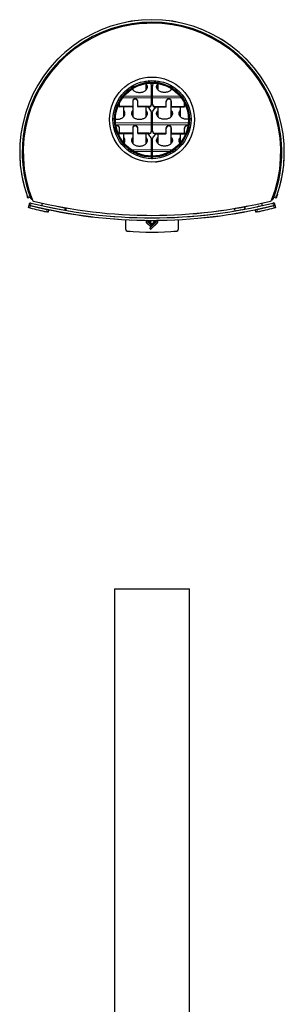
# Model space of a CAD drawing. Header units: millimetres. Extents: x 79 to 311, y 67 to 264.
# Tile 3 of 5: x 155 to 182, y 165 to 264. Entities that reach past the tile are written whole.
import ezdxf

# ---------------------------------------------------------------- set-up
doc = ezdxf.new("R2010")
doc.units = ezdxf.units.MM
doc.linetypes.add('PHANTOM', pattern=[12.7, 6.35, -1.27, 1.27, -1.27, 1.27, -1.27])

msp = doc.modelspace()

# ---------------------------------------------------------------- linework, layer by layer
at = {"color": 7, "linetype": 'Continuous', "lineweight": 25}
for p, q in [((166.501, 257.043), (166.501, 256.87)), ((166.501, 256.753), (166.501, 256.63)), ((167.846, 257.355), (167.846, 257.507)), ((167.846, 256.63), (167.846, 257.254)), ((168.373, 256.001), (168.373, 256.995)), ((168.473, 256.001), (168.473, 256.995)), ((169.001, 257.507), (169.001, 257.355)), ((169.001, 257.254), (169.001, 256.63)), ((170.346, 256.87), (170.346, 257.043)), ((170.346, 256.63), (170.346, 256.753)), ((168.373, 255.814), (168.373, 256.001)), ((168.373, 255.204), (168.373, 255.814)), ((168.473, 255.814), (168.473, 256.001)), ((168.473, 255.204), (168.473, 255.814)), ((165.173, 255.01), (165.173, 255.311)), ((165.173, 254.965), (165.173, 255.01)), ((166.448, 254.961), (165.223, 254.961)), ((166.448, 254.916), (165.223, 254.916)), ((165.596, 253.951), (165.596, 254.916)), ((166.498, 255.497), (166.498, 255.01)), ((166.501, 255.243), (166.498, 255.243)), ((166.498, 255.01), (166.498, 254.965)), ((166.501, 255.486), (166.501, 253.951)), ((166.998, 255.01), (166.998, 255.497)), ((166.998, 254.965), (166.998, 255.01)), ((168.123, 254.961), (167.048, 254.961)), ((168.123, 254.916), (167.048, 254.916)), ((167.846, 253.951), (167.846, 254.916)), ((168.373, 255.204), (168.373, 255.159)), ((168.473, 255.204), (168.473, 255.159)), ((168.723, 254.961), (169.798, 254.961)), ((168.723, 254.916), (169.798, 254.916)), ((169.001, 254.916), (169.001, 253.951)), ((169.848, 255.01), (169.848, 255.497)), ((169.848, 254.965), (169.848, 255.01)), ((170.346, 253.951), (170.346, 255.486)), ((170.346, 255.243), (170.348, 255.243)), ((170.348, 255.497), (170.348, 255.01)), ((170.348, 255.01), (170.348, 254.965)), ((170.398, 254.961), (171.623, 254.961)), ((170.398, 254.916), (171.623, 254.916)), ((171.251, 254.916), (171.251, 253.951)), ((171.673, 255.01), (171.673, 255.311)), ((171.673, 254.965), (171.673, 255.01)), ((168.373, 253.322), (168.373, 254.316)), ((168.473, 253.322), (168.473, 254.316)), ((164.673, 252.817), (164.673, 252.579)), ((165.173, 252.33), (165.173, 252.817)), ((166.498, 252.817), (166.498, 252.33)), ((166.501, 252.807), (166.501, 251.271)), ((166.998, 252.33), (166.998, 252.817)), ((168.373, 253.135), (168.373, 253.322)), ((168.373, 252.525), (168.373, 253.135)), ((168.473, 253.135), (168.473, 253.322)), ((168.473, 252.525), (168.473, 253.135)), ((169.848, 252.33), (169.848, 252.817)), ((170.346, 251.271), (170.346, 252.807)), ((170.348, 252.817), (170.348, 252.33)), ((171.673, 252.33), (171.673, 252.817)), ((172.173, 252.817), (172.173, 252.579)), ((165.173, 252.285), (165.173, 252.33)), ((166.448, 252.281), (165.223, 252.281)), ((166.448, 252.236), (165.223, 252.236)), ((165.596, 251.342), (165.596, 252.236)), ((166.501, 252.563), (166.498, 252.563)), ((166.498, 252.33), (166.498, 252.285)), ((166.998, 252.285), (166.998, 252.33)), ((168.123, 252.281), (167.048, 252.281)), ((168.123, 252.236), (167.048, 252.236)), ((167.846, 251.271), (167.846, 252.236)), ((168.373, 252.525), (168.373, 252.48)), ((168.373, 250.642), (168.373, 251.636)), ((168.473, 252.525), (168.473, 252.48)), ((168.473, 250.642), (168.473, 251.636)), ((168.723, 252.281), (169.798, 252.281)), ((168.723, 252.236), (169.798, 252.236)), ((169.001, 252.236), (169.001, 251.271)), ((169.848, 252.285), (169.848, 252.33)), ((170.346, 252.563), (170.348, 252.563)), ((170.348, 252.33), (170.348, 252.285)), ((170.398, 252.281), (171.623, 252.281)), ((170.398, 252.236), (171.623, 252.236)), ((171.251, 252.236), (171.251, 251.342)), ((171.673, 252.285), (171.673, 252.33)), ((166.998, 250.138), (166.994, 250.183)), ((166.998, 250.02), (166.998, 250.138)), ((168.369, 249.782), (168.409, 249.78)), ((168.373, 250.455), (168.373, 250.642)), ((168.373, 250.001), (168.373, 250.455)), ((168.473, 250.314), (168.373, 250.314)), ((168.373, 249.845), (168.373, 249.901)), ((168.373, 249.845), (168.373, 249.8)), ((168.438, 249.78), (168.477, 249.782)), ((168.473, 250.455), (168.473, 250.642)), ((168.473, 250.001), (168.473, 250.455)), ((168.473, 249.845), (168.473, 249.901)), ((168.473, 249.845), (168.473, 249.8)), ((169.848, 250.138), (169.853, 250.183)), ((169.848, 250.02), (169.848, 250.138)), ((156.245, 245.91), (156.023, 245.818)), ((156.263, 245.875), (156.248, 245.916)), ((180.583, 245.875), (180.536, 245.749)), ((180.6, 245.919), (180.583, 245.875)), ((180.823, 245.818), (180.601, 245.91)), ((180.649, 246.055), (180.662, 246.092)), ((180.898, 246.009), (180.881, 245.963)), ((156.08, 244.87), (156.138, 245.103)), ((156.141, 245.113), (156.199, 245.345)), ((157.423, 245.316), (157.423, 245.06)), ((159.707, 244.857), (159.707, 244.603)), ((159.76, 244.847), (159.76, 244.603)), ((159.806, 244.839), (159.806, 244.585)), ((176.703, 244.68), (176.705, 244.782)), ((177.65, 244.95), (177.687, 244.855)), ((177.687, 244.855), (177.682, 244.854)), ((177.687, 244.855), (177.713, 244.707)), ((179.114, 244.993), (178.964, 244.959)), ((179.423, 245.06), (179.423, 245.316)), ((180.432, 245.658), (180.389, 245.647)), ((180.641, 245.349), (180.608, 245.341)), ((180.647, 245.345), (180.706, 245.113)), ((180.708, 245.103), (180.766, 244.87)), ((158.088, 244.655), (158.039, 244.42)), ((159.707, 244.603), (159.76, 244.603)), ((176.729, 244.532), (176.703, 244.68)), ((176.708, 244.68), (176.703, 244.68)), ((178.808, 244.42), (178.759, 244.655)), ((165.798, 242.674), (165.798, 243.659)), ((167.93, 243.593), (167.924, 243.587)), ((167.924, 243.313), (168.23, 243.007)), ((168.032, 243.479), (168.145, 243.592)), ((168.338, 243.115), (168.032, 243.422)), ((168.28, 243.591), (168.158, 243.47)), ((168.158, 243.431), (168.342, 243.247)), ((168.814, 243.422), (168.211, 242.818)), ((168.217, 243.45), (168.358, 243.591)), ((168.217, 243.45), (168.224, 243.45)), ((168.381, 243.286), (168.217, 243.45)), ((168.265, 243.007), (168.338, 243.08)), ((168.319, 242.71), (168.922, 243.313)), ((168.36, 243.247), (168.381, 243.268)), ((168.631, 243.45), (168.394, 243.213)), ((168.394, 243.195), (168.415, 243.174)), ((168.432, 243.174), (168.689, 243.431)), ((168.49, 243.591), (168.631, 243.45)), ((168.689, 243.469), (168.567, 243.591)), ((168.624, 243.45), (168.631, 243.45)), ((168.701, 243.592), (168.814, 243.479)), ((168.922, 243.587), (168.916, 243.593)), ((171.048, 243.659), (171.048, 242.674)), ((168.211, 242.783), (168.283, 242.71)), ((164.673, 206.811), (164.673, 114.536)), ((164.673, 206.811), (168.423, 206.811)), ((168.423, 206.811), (172.173, 206.811)), ((172.173, 114.536), (172.173, 206.811))]:
    msp.add_line(p, q, dxfattribs=at)
at = {"color": 8, "linetype": 'PHANTOM', "lineweight": 18}
for p, q in [((165.361, 255.814), (165.179, 255.814)), ((165.502, 256.001), (165.311, 256.001)), ((168.373, 255.814), (165.484, 255.814)), ((168.373, 256.001), (165.631, 256.001)), ((168.473, 256.001), (171.215, 256.001)), ((168.473, 255.814), (171.363, 255.814)), ((171.345, 256.001), (171.535, 256.001)), ((171.486, 255.814), (171.668, 255.814)), ((165.223, 254.961), (165.223, 254.916)), ((166.448, 254.916), (166.448, 254.961)), ((167.048, 254.961), (167.048, 254.916)), ((168.123, 254.916), (168.123, 254.961)), ((168.723, 254.916), (168.723, 254.961)), ((169.798, 254.961), (169.798, 254.916)), ((170.398, 254.916), (170.398, 254.961)), ((171.623, 254.961), (171.623, 254.916)), ((164.688, 253.322), (164.537, 253.322)), ((164.709, 253.135), (164.557, 253.135)), ((168.373, 253.322), (164.788, 253.322)), ((168.373, 253.135), (164.81, 253.135)), ((168.473, 253.322), (172.058, 253.322)), ((168.473, 253.135), (172.037, 253.135)), ((172.138, 253.135), (172.289, 253.135)), ((172.159, 253.322), (172.309, 253.322)), ((165.223, 252.281), (165.223, 252.236)), ((166.448, 252.236), (166.448, 252.281)), ((167.048, 252.281), (167.048, 252.236)), ((168.123, 252.236), (168.123, 252.281)), ((168.723, 252.236), (168.723, 252.281)), ((169.798, 252.281), (169.798, 252.236)), ((170.398, 252.236), (170.398, 252.281)), ((171.623, 252.281), (171.623, 252.236)), ((166.184, 250.642), (165.941, 250.642)), ((166.46, 250.455), (166.187, 250.455)), ((168.373, 250.642), (166.356, 250.642)), ((168.373, 250.455), (166.659, 250.455)), ((168.473, 250.642), (170.49, 250.642)), ((168.473, 250.455), (170.188, 250.455)), ((170.386, 250.455), (170.66, 250.455)), ((170.662, 250.642), (170.905, 250.642)), ((155.972, 245.959), (156.194, 246.051)), ((180.531, 245.751), (180.556, 245.817)), ((180.653, 246.051), (180.875, 245.959)), ((156.224, 244.829), (156.225, 244.834)), ((156.284, 245.067), (156.225, 244.834)), ((156.285, 245.071), (156.286, 245.076)), ((156.345, 245.309), (156.286, 245.076)), ((156.346, 245.314), (156.345, 245.309)), ((156.579, 245.514), (156.58, 245.519)), ((176.71, 244.782), (176.708, 244.68)), ((177.682, 244.854), (177.645, 244.949)), ((177.708, 244.711), (177.682, 244.854)), ((180.267, 245.519), (180.268, 245.514)), ((180.391, 245.652), (180.431, 245.662)), ((180.502, 245.309), (180.501, 245.314)), ((180.56, 245.076), (180.502, 245.309)), ((180.56, 245.076), (180.561, 245.071)), ((180.621, 244.834), (180.563, 245.067)), ((180.621, 244.834), (180.622, 244.829)), ((157.892, 244.451), (157.941, 244.686)), ((176.708, 244.68), (176.733, 244.538)), ((178.905, 244.686), (178.955, 244.451)), ((165.803, 243.659), (165.803, 242.674)), ((167.92, 243.59), (167.923, 243.593)), ((168.226, 243.003), (167.92, 243.31)), ((168.02, 243.45), (168.025, 243.45)), ((168.152, 243.592), (168.035, 243.475)), ((168.035, 243.425), (168.342, 243.119)), ((168.155, 243.473), (168.273, 243.591)), ((168.338, 243.243), (168.155, 243.427)), ((168.207, 242.822), (168.811, 243.425)), ((168.365, 243.591), (168.224, 243.45)), ((168.224, 243.45), (168.384, 243.289)), ((168.342, 243.076), (168.269, 243.003)), ((168.926, 243.31), (168.322, 242.706)), ((168.384, 243.265), (168.363, 243.243)), ((168.381, 243.268), (168.384, 243.265)), ((168.39, 243.216), (168.624, 243.45)), ((168.411, 243.17), (168.39, 243.192)), ((168.436, 243.17), (168.432, 243.174)), ((168.693, 243.427), (168.436, 243.17)), ((168.624, 243.45), (168.483, 243.591)), ((168.574, 243.591), (168.693, 243.473)), ((168.689, 243.469), (168.693, 243.473)), ((168.811, 243.475), (168.694, 243.592)), ((168.826, 243.45), (168.821, 243.45)), ((168.923, 243.593), (168.926, 243.59)), ((168.979, 243.45), (168.984, 243.45)), ((171.043, 242.674), (171.043, 243.659)), ((165.803, 242.674), (165.798, 242.674)), ((168.28, 242.706), (168.207, 242.779)), ((168.283, 242.71), (168.28, 242.706)), ((171.048, 242.674), (171.043, 242.674))]:
    msp.add_line(p, q, dxfattribs=at)
at = {"color": 7, "linetype": 'Continuous', "lineweight": 25, "flags": 128}
for points in [[(168.203, 257.394), (168.139, 257.459), (168.05, 257.532)], [(168.643, 257.394), (168.708, 257.459), (168.797, 257.532)], [(168.373, 254.316), (168.364, 254.412), (168.335, 254.508), (168.288, 254.602), (168.222, 254.693), (168.139, 254.779), (168.039, 254.861), (167.957, 254.916)], [(168.473, 254.316), (168.483, 254.412), (168.511, 254.508), (168.559, 254.602), (168.624, 254.693), (168.708, 254.779), (168.807, 254.861), (168.889, 254.916)], [(168.373, 251.636), (168.364, 251.733), (168.335, 251.829), (168.288, 251.923), (168.222, 252.013), (168.139, 252.1), (168.039, 252.181), (167.957, 252.236)], [(168.473, 251.636), (168.483, 251.733), (168.511, 251.829), (168.559, 251.923), (168.624, 252.013), (168.708, 252.1), (168.807, 252.181), (168.889, 252.236)], [(166.892, 250.337), (166.852, 250.359), (166.82, 250.371)], [(166.998, 250.093), (166.988, 250.161), (166.977, 250.19)], [(168.373, 249.8), (168.368, 249.753), (168.368, 249.751)], [(168.473, 249.8), (168.478, 249.753), (168.478, 249.751)], [(169.848, 250.093), (169.858, 250.161), (169.869, 250.19)], [(169.954, 250.337), (169.994, 250.359), (170.026, 250.371)], [(178.964, 244.959), (178.964, 244.959), (178.964, 244.959), (178.964, 244.959)], [(168.155, 243.473), (168.155, 243.472), (168.156, 243.472), (168.157, 243.471), (168.157, 243.471), (168.158, 243.47), (168.158, 243.47), (168.158, 243.47), (168.158, 243.47)], [(168.689, 243.431), (168.689, 243.43), (168.689, 243.43), (168.69, 243.43), (168.69, 243.43), (168.691, 243.429), (168.691, 243.428), (168.692, 243.428), (168.693, 243.427)]]:
    msp.add_lwpolyline(points, dxfattribs=at)
at = {"color": 8, "linetype": 'PHANTOM', "lineweight": 18, "flags": 128}
for points in [[(155.967, 245.957), (155.967, 245.957), (155.967, 245.957), (155.968, 245.958), (155.968, 245.958), (155.969, 245.958), (155.97, 245.958), (155.971, 245.959), (155.972, 245.959)], [(156.198, 246.052), (156.198, 246.052), (156.198, 246.052), (156.198, 246.052), (156.197, 246.052), (156.196, 246.052), (156.195, 246.051), (156.195, 246.051), (156.194, 246.051)], [(156.268, 245.877), (156.267, 245.876), (156.266, 245.876), (156.265, 245.876), (156.264, 245.875), (156.264, 245.875), (156.263, 245.875), (156.263, 245.875), (156.263, 245.875)], [(180.531, 245.751), (180.532, 245.751), (180.533, 245.75), (180.534, 245.75), (180.535, 245.75), (180.535, 245.75), (180.536, 245.749), (180.536, 245.749), (180.536, 245.749)], [(180.579, 245.877), (180.58, 245.876), (180.581, 245.876), (180.581, 245.876), (180.582, 245.875), (180.583, 245.875), (180.583, 245.875), (180.583, 245.875), (180.583, 245.875)], [(180.648, 246.052), (180.648, 246.052), (180.648, 246.052), (180.649, 246.052), (180.649, 246.052), (180.65, 246.052), (180.651, 246.051), (180.652, 246.051), (180.653, 246.051)], [(180.88, 245.957), (180.879, 245.957), (180.879, 245.957), (180.879, 245.958), (180.878, 245.958), (180.877, 245.958), (180.877, 245.958), (180.876, 245.959), (180.875, 245.959)], [(180.431, 245.662), (180.431, 245.661), (180.431, 245.661), (180.432, 245.66), (180.432, 245.659), (180.432, 245.658), (180.432, 245.658), (180.432, 245.658), (180.432, 245.658)], [(180.563, 245.067), (180.562, 245.068), (180.562, 245.068), (180.562, 245.069), (180.562, 245.07), (180.562, 245.071), (180.561, 245.071), (180.561, 245.071), (180.561, 245.071)], [(157.891, 244.446), (157.891, 244.446), (157.891, 244.446), (157.891, 244.447), (157.891, 244.447), (157.891, 244.448), (157.891, 244.449), (157.892, 244.45), (157.892, 244.451)], [(157.941, 244.686), (157.941, 244.687), (157.941, 244.688), (157.941, 244.688), (157.942, 244.689), (157.942, 244.69), (157.942, 244.69), (157.942, 244.691), (157.942, 244.691)], [(178.905, 244.686), (178.905, 244.687), (178.905, 244.688), (178.905, 244.688), (178.905, 244.689), (178.905, 244.69), (178.905, 244.69), (178.904, 244.691), (178.904, 244.691)], [(178.956, 244.446), (178.956, 244.446), (178.956, 244.446), (178.955, 244.447), (178.955, 244.447), (178.955, 244.448), (178.955, 244.449), (178.955, 244.45), (178.955, 244.451)], [(167.862, 243.45), (167.863, 243.45), (167.864, 243.45), (167.865, 243.45), (167.865, 243.45), (167.866, 243.45), (167.866, 243.45), (167.867, 243.45), (167.867, 243.45)], [(167.92, 243.59), (167.921, 243.59), (167.921, 243.589), (167.922, 243.588), (167.923, 243.588), (167.923, 243.587), (167.923, 243.587), (167.923, 243.587), (167.924, 243.587)], [(167.92, 243.31), (167.921, 243.31), (167.921, 243.311), (167.922, 243.312), (167.922, 243.312), (167.923, 243.313), (167.923, 243.313), (167.923, 243.313), (167.924, 243.313)], [(168.032, 243.479), (168.032, 243.479), (168.032, 243.478), (168.032, 243.478), (168.033, 243.478), (168.033, 243.477), (168.034, 243.476), (168.035, 243.476), (168.035, 243.475)], [(168.032, 243.422), (168.032, 243.422), (168.032, 243.422), (168.032, 243.422), (168.033, 243.423), (168.033, 243.423), (168.034, 243.424), (168.035, 243.424), (168.035, 243.425)], [(168.155, 243.427), (168.155, 243.428), (168.156, 243.428), (168.157, 243.429), (168.157, 243.43), (168.158, 243.43), (168.158, 243.43), (168.158, 243.431), (168.158, 243.431)], [(168.207, 242.822), (168.208, 242.821), (168.208, 242.82), (168.209, 242.82), (168.21, 242.819), (168.21, 242.819), (168.21, 242.818), (168.211, 242.818), (168.211, 242.818)], [(168.226, 243.003), (168.227, 243.004), (168.228, 243.005), (168.228, 243.005), (168.229, 243.006), (168.229, 243.006), (168.23, 243.007), (168.23, 243.007), (168.23, 243.007)], [(168.265, 243.007), (168.265, 243.007), (168.266, 243.007), (168.266, 243.006), (168.266, 243.006), (168.267, 243.005), (168.267, 243.005), (168.268, 243.004), (168.269, 243.003)], [(168.338, 243.243), (168.339, 243.244), (168.34, 243.245), (168.34, 243.245), (168.341, 243.246), (168.341, 243.246), (168.342, 243.247), (168.342, 243.247), (168.342, 243.247)], [(168.338, 243.115), (168.338, 243.115), (168.338, 243.115), (168.339, 243.116), (168.339, 243.116), (168.34, 243.117), (168.34, 243.117), (168.341, 243.118), (168.342, 243.119)], [(168.338, 243.08), (168.338, 243.08), (168.338, 243.079), (168.339, 243.079), (168.339, 243.079), (168.34, 243.078), (168.34, 243.078), (168.341, 243.077), (168.342, 243.076)], [(168.36, 243.247), (168.36, 243.247), (168.36, 243.247), (168.36, 243.246), (168.361, 243.246), (168.361, 243.245), (168.362, 243.245), (168.362, 243.244), (168.363, 243.243)], [(168.381, 243.286), (168.381, 243.286), (168.381, 243.286), (168.381, 243.286), (168.382, 243.287), (168.382, 243.287), (168.383, 243.288), (168.384, 243.289), (168.384, 243.289)], [(168.39, 243.216), (168.391, 243.216), (168.391, 243.215), (168.392, 243.214), (168.393, 243.214), (168.393, 243.213), (168.393, 243.213), (168.393, 243.213), (168.394, 243.213)], [(168.39, 243.192), (168.391, 243.192), (168.391, 243.193), (168.392, 243.194), (168.393, 243.194), (168.393, 243.195), (168.393, 243.195), (168.393, 243.195), (168.394, 243.195)], [(168.415, 243.174), (168.415, 243.174), (168.415, 243.174), (168.414, 243.173), (168.414, 243.173), (168.413, 243.172), (168.413, 243.172), (168.412, 243.171), (168.411, 243.17)], [(168.811, 243.475), (168.811, 243.476), (168.812, 243.476), (168.813, 243.477), (168.813, 243.478), (168.814, 243.478), (168.814, 243.478), (168.814, 243.478), (168.814, 243.479)], [(168.811, 243.425), (168.811, 243.424), (168.812, 243.424), (168.813, 243.423), (168.813, 243.423), (168.814, 243.422), (168.814, 243.422), (168.814, 243.422), (168.814, 243.422)], [(168.922, 243.587), (168.922, 243.587), (168.923, 243.587), (168.923, 243.587), (168.923, 243.588), (168.924, 243.588), (168.925, 243.589), (168.925, 243.59), (168.926, 243.59)], [(168.922, 243.313), (168.922, 243.313), (168.923, 243.313), (168.923, 243.313), (168.923, 243.312), (168.924, 243.312), (168.925, 243.311), (168.925, 243.31), (168.926, 243.31)], [(165.933, 242.524), (165.933, 242.525), (165.933, 242.525), (165.933, 242.525), (165.933, 242.526), (165.933, 242.527), (165.934, 242.528), (165.934, 242.528), (165.934, 242.529)], [(168.211, 242.783), (168.211, 242.783), (168.21, 242.782), (168.21, 242.782), (168.21, 242.782), (168.209, 242.781), (168.208, 242.781), (168.208, 242.78), (168.207, 242.779)], [(168.319, 242.71), (168.319, 242.71), (168.319, 242.71), (168.319, 242.709), (168.32, 242.709), (168.32, 242.708), (168.321, 242.708), (168.322, 242.707), (168.322, 242.706)], [(170.913, 242.524), (170.913, 242.525), (170.913, 242.525), (170.913, 242.525), (170.913, 242.526), (170.913, 242.527), (170.913, 242.528), (170.913, 242.528), (170.913, 242.529)]]:
    msp.add_lwpolyline(points, dxfattribs=at)
at = {"color": 8, "linetype": 'PHANTOM', "lineweight": 18}
msp.add_circle((168.423, 253.65), 4.255, dxfattribs=at)
at = {"color": 7, "linetype": 'Continuous', "lineweight": 25}
for radius in [4.25, 3.9, 3.75, 3.65]:
    msp.add_circle((168.423, 253.65), radius, dxfattribs=at)
for centre, radius, start, end in [((168.423, 250.4), 13.225, 340.36977, 199.63023), ((168.423, 250.4), 12.975, 340.42192, 199.57808), ((168.423, 250.4), 12.875, 338.12913, 201.87087), ((167.811, 256.983), 0.563, 1.18465, 33.89991), ((169.036, 256.983), 0.563, 146.10009, 178.81535), ((164.93, 255.45), 0.243, 14.04565, 54.06009), ((164.932, 255.496), 0.241, 5.54193, 48.68525), ((166.748, 255.492), 0.25, 1.13366, 178.86634), ((166.748, 255.447), 0.25, 1.13363, 178.86637), ((170.098, 255.492), 0.25, 1.13366, 178.86634), ((170.098, 255.447), 0.25, 1.13363, 178.86637), ((171.914, 255.496), 0.241, 131.31475, 174.45807), ((171.916, 255.45), 0.243, 125.93991, 165.95435), ((165.223, 255.01), 0.0494, 180.75307, 270.73408), ((165.223, 254.965), 0.0494, 180.75301, 270.73425), ((166.449, 255.01), 0.0494, 269.26583, 359.24659), ((166.449, 254.965), 0.0494, 269.26566, 359.24665), ((167.048, 255.01), 0.0494, 180.75347, 270.734), ((167.048, 254.965), 0.0494, 180.75341, 270.73417), ((168.126, 255.208), 0.247, 269.26592, 359.24662), ((168.126, 255.163), 0.247, 269.26591, 359.24661), ((168.72, 255.208), 0.247, 180.75338, 270.73408), ((168.72, 255.163), 0.247, 180.75339, 270.73409), ((169.799, 255.01), 0.0494, 269.266, 359.24653), ((169.799, 254.965), 0.0494, 269.26583, 359.24659), ((170.398, 255.01), 0.0494, 180.75341, 270.73417), ((170.398, 254.965), 0.0494, 180.75335, 270.73434), ((171.624, 255.01), 0.0494, 269.26592, 359.24693), ((171.624, 254.965), 0.0494, 269.26575, 359.24699), ((164.913, 252.817), 0.24, 138.26524, 179.87198), ((164.914, 252.772), 0.241, 135.82744, 179.86063), ((164.923, 252.812), 0.25, 1.27484, 113.3646), ((164.924, 252.767), 0.25, 1.26314, 111.56855), ((166.748, 252.812), 0.25, 1.13367, 178.86633), ((166.748, 252.767), 0.25, 1.13366, 178.86634), ((170.098, 252.812), 0.25, 1.13367, 178.86633), ((170.098, 252.767), 0.25, 1.13366, 178.86634), ((171.923, 252.812), 0.25, 66.6354, 178.72516), ((171.923, 252.767), 0.25, 68.43145, 178.73686), ((171.933, 252.772), 0.241, 0.13937, 44.17256), ((171.933, 252.817), 0.24, 0.12802, 41.73476), ((165.223, 252.331), 0.0494, 180.75307, 270.73408), ((165.223, 252.286), 0.0494, 180.75301, 270.73425), ((166.449, 252.331), 0.0494, 269.26583, 359.24659), ((166.449, 252.286), 0.0494, 269.26566, 359.24665), ((167.048, 252.331), 0.0494, 180.75347, 270.734), ((167.048, 252.286), 0.0494, 180.75341, 270.73417), ((168.126, 252.528), 0.247, 269.26594, 359.2466), ((168.126, 252.483), 0.247, 269.26591, 359.24661), ((168.72, 252.528), 0.247, 180.7534, 270.73406), ((168.72, 252.483), 0.247, 180.75339, 270.73409), ((169.799, 252.331), 0.0494, 269.266, 359.24653), ((169.799, 252.286), 0.0494, 269.26583, 359.24659), ((170.398, 252.331), 0.0494, 180.75341, 270.73417), ((170.398, 252.286), 0.0494, 180.75335, 270.73434), ((171.624, 252.331), 0.0494, 269.26592, 359.24693), ((171.624, 252.286), 0.0494, 269.26575, 359.24699), ((166.744, 250.134), 0.246, 116.37579, 153.36607), ((166.746, 250.086), 0.25, 104.46616, 143.97589), ((168.135, 249.846), 0.239, 336.59202, 359.96719), ((168.423, 250.03), 0.25, 266.68267, 270), ((168.423, 250.03), 0.25, 270, 273.31733), ((168.712, 249.846), 0.239, 180.03281, 203.40798), ((170.1, 250.086), 0.25, 36.02411, 75.53384), ((170.103, 250.134), 0.246, 26.63393, 63.62421), ((156.021, 245.822), 0.005, 200.25927, 292.44848), ((156.243, 245.914), 0.005, 292.44848, 20.21877), ((156.638, 246.014), 0.4, 200.41198, 242.42081), ((180.209, 246.014), 0.4, 297.57919, 339.58802), ((180.396, 245.803), 0.15, 283.92545, 338.99533), ((180.603, 245.914), 0.005, 159.78123, 247.55152), ((180.825, 245.822), 0.005, 247.55152, 339.74073), ((156.085, 244.869), 0.005, 165.9221, 255.92775), ((156.143, 245.102), 0.005, 75.92778, 165.9221), ((156.146, 245.111), 0.005, 165.9221, 255.92778), ((156.204, 245.344), 0.005, 75.9278, 165.9221), ((168.423, 294.091), 50.75, 256.09147, 258.02203), ((168.423, 294.091), 50.5, 256.09231, 283.90769), ((168.423, 294.091), 50.5, 256.09227, 258.02122), ((168.423, 294.091), 50.25, 256.09312, 283.90688), ((156.614, 245.66), 0.15, 201.87087, 256.29675), ((168.423, 294.091), 50, 256.29675, 283.70325), ((168.423, 294.091), 50.5, 281.97878, 283.90773), ((168.423, 294.091), 50.75, 281.97797, 283.90853), ((180.232, 245.66), 0.15, 283.70325, 338.12913), ((180.642, 245.344), 0.005, 14.0779, 104.0722), ((180.703, 245.102), 0.005, 14.0779, 104.07222), ((180.701, 245.111), 0.005, 329.98559, 14.0779), ((180.762, 244.869), 0.005, 284.07225, 14.0779), ((158.034, 244.421), 0.005, 258.18575, 348.19139), ((158.083, 244.656), 0.005, 348.19139, 78.18572), ((178.764, 244.656), 0.005, 101.81428, 191.80861), ((178.813, 244.421), 0.005, 191.80861, 281.81425), ((168.228, 242.8), 0.025, 134.99554, 224.99839), ((168.248, 243.025), 0.025, 224.99559, 314.99525), ((168.321, 243.097), 0.025, 314.99525, 44.99551), ((168.351, 243.256), 0.0125, 224.97455, 314.97887), ((168.372, 243.277), 0.0125, 314.97887, 44.9678), ((168.402, 243.204), 0.0125, 135.00653, 225.01256), ((168.424, 243.183), 0.0125, 225.01256, 315.00319), ((165.948, 242.674), 0.15, 180, 264.284), ((168.423, 267.4), 25, 264.284, 275.716), ((168.301, 242.727), 0.025, 224.99839, 314.996), ((170.898, 242.674), 0.15, 275.716, 0)]:
    msp.add_arc(centre, radius, start, end, dxfattribs=at)
at = {"color": 8, "linetype": 'PHANTOM', "lineweight": 18}
for centre, radius, start, end in [((168.423, 250.4), 13.22, 340.36977, 199.63023), ((168.423, 250.4), 12.98, 340.42192, 199.57808), ((168.423, 250.4), 12.97, 339.58802, 200.41198), ((168.423, 250.4), 12.87, 338.12913, 201.87087), ((168.387, 249.809), 0.0364, 306.9931, 359.66019), ((168.46, 249.809), 0.0364, 180.33391, 233.02014), ((156.638, 246.014), 0.395, 200.41198, 241.57434), ((180.209, 246.014), 0.395, 298.42566, 339.58802), ((180.396, 245.803), 0.145, 283.92545, 338.99533), ((168.423, 294.091), 50.745, 256.09147, 258.02203), ((160.105, 244.123), 3.935, 166.05575, 166.12854), ((168.423, 294.091), 50.505, 256.09227, 258.02122), ((168.423, 294.091), 50.495, 256.09231, 283.90769), ((168.423, 294.091), 50.255, 256.09312, 283.90688), ((157.806, 242.294), 3.568, 111.83102, 111.91132), ((156.614, 245.66), 0.145, 201.87087, 256.29675), ((168.423, 294.091), 49.995, 256.29675, 283.70325), ((168.423, 294.091), 50.505, 281.97878, 283.90773), ((168.423, 294.091), 50.745, 281.97797, 283.90853), ((180.232, 245.66), 0.145, 283.70325, 338.12913), ((179.04, 242.294), 3.568, 68.08868, 68.16898), ((168.423, 294.091), 50.245, 279.51944, 280.64838), ((168.228, 242.8), 0.03, 134.99554, 224.99839), ((168.248, 243.025), 0.03, 224.99559, 314.99525), ((168.351, 243.256), 0.0175, 224.97455, 314.97887), ((168.321, 243.097), 0.03, 314.99525, 44.99551), ((168.372, 243.277), 0.0175, 314.97887, 44.9678), ((168.402, 243.204), 0.0175, 135.00653, 225.01256), ((168.424, 243.183), 0.0175, 225.01256, 315.00319), ((165.948, 242.674), 0.145, 180, 264.284), ((168.423, 267.4), 24.995, 264.284, 275.716), ((168.301, 242.727), 0.03, 224.99839, 314.996), ((170.898, 242.674), 0.145, 275.716, 0)]:
    msp.add_arc(centre, radius, start, end, dxfattribs=at)
for centre, major_axis, start_param, end_param in [((168.129, 249.417), (1.351, 0.012), 1.348458, 1.386225), ((168.718, 249.417), (1.351, -0.012), 1.755368, 1.793135)]:
    msp.add_ellipse(centre, major_axis=major_axis, ratio=0.29539, start_param=start_param, end_param=end_param, dxfattribs=at)
at = {"color": 7, "linetype": 'Continuous', "lineweight": 25}
for points, knots in [([(166.381, 256.963), (166.379, 256.952), (166.368, 256.898), (166.384, 256.844), (166.398, 256.8)], [0, 0, 0, 0, 0.187795, 1, 1, 1, 1]), ([(166.455, 257.007), (166.432, 256.971), (166.398, 256.919), (166.392, 256.864), (166.39, 256.847)], [0, 0, 0, 0, 0.68831, 1, 1, 1, 1]), ([(166.443, 256.71), (166.449, 256.697), (166.473, 256.646), (166.551, 256.568), (166.668, 256.484), (166.798, 256.424), (166.93, 256.386), (167.055, 256.366), (167.173, 256.36), (167.292, 256.366), (167.417, 256.386), (167.548, 256.424), (167.678, 256.484), (167.797, 256.568), (167.893, 256.674), (167.956, 256.798), (167.979, 256.932), (167.954, 257.066), (167.909, 257.168), (167.859, 257.22), (167.846, 257.234)], [0, 0, 0, 0, 0.024318, 0.095428, 0.15815, 0.212705, 0.260067, 0.301368, 0.337604, 0.373841, 0.415141, 0.462504, 0.517058, 0.57978, 0.65089, 0.72916, 0.811616, 0.894073, 0.972341, 1, 1, 1, 1]), ([(167.957, 256.847), (167.954, 256.864), (167.946, 256.924), (167.909, 256.999), (167.859, 257.05), (167.846, 257.064)], [0, 0, 0, 0, 0.226118, 0.797928, 1, 1, 1, 1]), ([(170.402, 256.707), (170.396, 256.695), (170.372, 256.645), (170.295, 256.568), (170.178, 256.484), (170.048, 256.424), (169.917, 256.386), (169.792, 256.366), (169.673, 256.36), (169.555, 256.366), (169.43, 256.386), (169.298, 256.424), (169.168, 256.484), (169.05, 256.568), (168.953, 256.674), (168.89, 256.798), (168.868, 256.932), (168.892, 257.066), (168.937, 257.168), (168.988, 257.22), (169.001, 257.234)], [0, 0, 0, 0, 0.022285, 0.093543, 0.156396, 0.211064, 0.258525, 0.299912, 0.336224, 0.372536, 0.413923, 0.461384, 0.516052, 0.578905, 0.650163, 0.728595, 0.811224, 0.893852, 0.972284, 1, 1, 1, 1]), ([(168.89, 256.847), (168.892, 256.864), (168.9, 256.924), (168.937, 256.999), (168.988, 257.05), (169.001, 257.064)], [0, 0, 0, 0, 0.226118, 0.797928, 1, 1, 1, 1]), ([(170.392, 257.007), (170.415, 256.971), (170.448, 256.919), (170.455, 256.864), (170.457, 256.847)], [0, 0, 0, 0, 0.6872505, 1, 1, 1, 1]), ([(170.465, 256.964), (170.468, 256.953), (170.478, 256.898), (170.462, 256.844), (170.449, 256.8)], [0, 0, 0, 0, 0.193237, 1, 1, 1, 1]), ([(164.526, 253.759), (164.536, 253.754), (164.582, 253.733), (164.638, 253.719), (164.682, 253.709)], [0, 0, 0, 0, 0.226843, 1, 1, 1, 1]), ([(164.776, 253.693), (164.787, 253.691), (164.835, 253.683), (164.923, 253.681), (165.042, 253.686), (165.167, 253.706), (165.298, 253.745), (165.428, 253.805), (165.547, 253.888), (165.643, 253.994), (165.706, 254.118), (165.729, 254.253), (165.704, 254.386), (165.659, 254.489), (165.609, 254.541), (165.596, 254.554)], [0, 0, 0, 0, 0.016533, 0.067544, 0.118554, 0.176693, 0.243365, 0.320161, 0.408456, 0.508558, 0.618736, 0.734811, 0.850885, 0.961064, 1, 1, 1, 1]), ([(165.707, 254.168), (165.704, 254.185), (165.696, 254.245), (165.659, 254.319), (165.609, 254.371), (165.596, 254.385)], [0, 0, 0, 0, 0.226118, 0.797928, 1, 1, 1, 1]), ([(166.501, 254.554), (166.488, 254.541), (166.437, 254.489), (166.392, 254.386), (166.368, 254.253), (166.39, 254.118), (166.453, 253.994), (166.55, 253.888), (166.668, 253.805), (166.798, 253.745), (166.93, 253.706), (167.055, 253.686), (167.173, 253.68), (167.292, 253.686), (167.417, 253.706), (167.548, 253.745), (167.678, 253.805), (167.797, 253.888), (167.893, 253.994), (167.956, 254.118), (167.979, 254.253), (167.954, 254.386), (167.909, 254.489), (167.859, 254.541), (167.846, 254.554)], [0, 0, 0, 0, 0.020878, 0.079958, 0.142199, 0.20444, 0.26352, 0.317197, 0.364542, 0.405722, 0.441472, 0.472647, 0.5, 0.527353, 0.558528, 0.594278, 0.635458, 0.682803, 0.73648, 0.79556, 0.857801, 0.920042, 0.979122, 1, 1, 1, 1]), ([(166.501, 254.385), (166.488, 254.371), (166.437, 254.319), (166.4, 254.245), (166.392, 254.185), (166.39, 254.168)], [0, 0, 0, 0, 0.202072, 0.773882, 1, 1, 1, 1]), ([(167.957, 254.168), (167.954, 254.185), (167.946, 254.245), (167.909, 254.319), (167.859, 254.371), (167.846, 254.385)], [0, 0, 0, 0, 0.226118, 0.797928, 1, 1, 1, 1]), ([(170.346, 254.554), (170.359, 254.541), (170.409, 254.489), (170.454, 254.386), (170.479, 254.253), (170.456, 254.118), (170.393, 253.994), (170.297, 253.888), (170.178, 253.805), (170.048, 253.745), (169.917, 253.706), (169.792, 253.686), (169.673, 253.68), (169.555, 253.686), (169.43, 253.706), (169.298, 253.745), (169.168, 253.805), (169.05, 253.888), (168.953, 253.994), (168.89, 254.118), (168.868, 254.253), (168.892, 254.386), (168.937, 254.489), (168.988, 254.541), (169.001, 254.554)], [0, 0, 0, 0, 0.020878, 0.079958, 0.142199, 0.20444, 0.26352, 0.317197, 0.364542, 0.405722, 0.441472, 0.472647, 0.5, 0.527353, 0.558528, 0.594278, 0.635458, 0.682803, 0.73648, 0.79556, 0.857801, 0.920042, 0.979122, 1, 1, 1, 1]), ([(168.89, 254.168), (168.892, 254.185), (168.9, 254.245), (168.937, 254.319), (168.988, 254.371), (169.001, 254.385)], [0, 0, 0, 0, 0.226118, 0.797928, 1, 1, 1, 1]), ([(170.346, 254.385), (170.359, 254.371), (170.409, 254.319), (170.446, 254.245), (170.454, 254.185), (170.457, 254.168)], [0, 0, 0, 0, 0.202072, 0.773882, 1, 1, 1, 1]), ([(172.064, 253.692), (172.055, 253.691), (172.009, 253.683), (171.923, 253.681), (171.805, 253.686), (171.679, 253.706), (171.548, 253.745), (171.418, 253.805), (171.3, 253.888), (171.203, 253.994), (171.14, 254.118), (171.118, 254.253), (171.142, 254.386), (171.187, 254.489), (171.238, 254.541), (171.251, 254.554)], [0, 0, 0, 0, 0.013547, 0.064712, 0.115877, 0.174192, 0.241067, 0.318097, 0.406659, 0.507065, 0.617578, 0.734005, 0.850432, 0.960946, 1, 1, 1, 1]), ([(171.14, 254.168), (171.142, 254.185), (171.15, 254.245), (171.187, 254.319), (171.238, 254.371), (171.251, 254.385)], [0, 0, 0, 0, 0.226118, 0.797928, 1, 1, 1, 1]), ([(172.319, 253.759), (172.309, 253.754), (172.264, 253.733), (172.208, 253.719), (172.164, 253.709)], [0, 0, 0, 0, 0.221801, 1, 1, 1, 1]), ([(165.628, 251.306), (165.63, 251.308), (165.668, 251.349), (165.703, 251.44), (165.73, 251.573), (165.704, 251.707), (165.659, 251.809), (165.609, 251.861), (165.596, 251.875)], [0, 0, 0, 0, 0.011865, 0.2334, 0.466789, 0.700177, 0.921712, 1, 1, 1, 1]), ([(165.707, 251.488), (165.704, 251.505), (165.696, 251.565), (165.659, 251.639), (165.609, 251.691), (165.596, 251.705)], [0, 0, 0, 0, 0.226118, 0.797928, 1, 1, 1, 1]), ([(166.501, 251.875), (166.488, 251.861), (166.437, 251.809), (166.392, 251.707), (166.368, 251.573), (166.39, 251.439), (166.453, 251.315), (166.55, 251.209), (166.668, 251.125), (166.798, 251.065), (166.93, 251.027), (167.055, 251.007), (167.173, 251.001), (167.292, 251.007), (167.417, 251.027), (167.548, 251.065), (167.678, 251.125), (167.797, 251.209), (167.893, 251.315), (167.956, 251.439), (167.979, 251.573), (167.954, 251.707), (167.909, 251.809), (167.859, 251.861), (167.846, 251.875)], [0, 0, 0, 0, 0.020878, 0.079958, 0.142199, 0.20444, 0.26352, 0.317197, 0.364542, 0.405722, 0.441472, 0.472647, 0.5, 0.527353, 0.558528, 0.594278, 0.635458, 0.682803, 0.73648, 0.79556, 0.857801, 0.920042, 0.979122, 1, 1, 1, 1]), ([(166.501, 251.705), (166.488, 251.691), (166.437, 251.639), (166.4, 251.565), (166.392, 251.505), (166.39, 251.488)], [0, 0, 0, 0, 0.202072, 0.773882, 1, 1, 1, 1]), ([(167.957, 251.488), (167.954, 251.505), (167.946, 251.565), (167.909, 251.639), (167.859, 251.691), (167.846, 251.705)], [0, 0, 0, 0, 0.226118, 0.797928, 1, 1, 1, 1]), ([(170.346, 251.875), (170.359, 251.861), (170.409, 251.809), (170.454, 251.707), (170.479, 251.573), (170.456, 251.439), (170.393, 251.315), (170.297, 251.209), (170.178, 251.125), (170.048, 251.065), (169.917, 251.027), (169.792, 251.007), (169.673, 251.001), (169.555, 251.007), (169.43, 251.027), (169.298, 251.065), (169.168, 251.125), (169.05, 251.209), (168.953, 251.315), (168.89, 251.439), (168.868, 251.573), (168.892, 251.707), (168.937, 251.809), (168.988, 251.861), (169.001, 251.875)], [0, 0, 0, 0, 0.020878, 0.079958, 0.142199, 0.20444, 0.26352, 0.317197, 0.364542, 0.405722, 0.441472, 0.472647, 0.5, 0.527353, 0.558528, 0.594278, 0.635458, 0.682803, 0.73648, 0.79556, 0.857801, 0.920042, 0.979122, 1, 1, 1, 1]), ([(168.89, 251.488), (168.892, 251.505), (168.9, 251.565), (168.937, 251.639), (168.988, 251.691), (169.001, 251.705)], [0, 0, 0, 0, 0.226118, 0.797928, 1, 1, 1, 1]), ([(170.346, 251.705), (170.359, 251.691), (170.409, 251.639), (170.446, 251.565), (170.454, 251.505), (170.457, 251.488)], [0, 0, 0, 0, 0.202072, 0.773882, 1, 1, 1, 1]), ([(171.215, 251.31), (171.214, 251.311), (171.178, 251.35), (171.144, 251.44), (171.117, 251.573), (171.142, 251.707), (171.187, 251.809), (171.238, 251.861), (171.251, 251.875)], [0, 0, 0, 0, 0.004177, 0.227435, 0.46264, 0.697844, 0.921103, 1, 1, 1, 1]), ([(171.14, 251.488), (171.142, 251.505), (171.15, 251.565), (171.187, 251.639), (171.238, 251.691), (171.251, 251.705)], [0, 0, 0, 0, 0.226118, 0.797928, 1, 1, 1, 1]), ([(165.446, 251.144), (165.479, 251.164), (165.526, 251.192), (165.555, 251.227), (165.564, 251.237)], [0, 0, 0, 0, 0.703217, 1, 1, 1, 1]), ([(171.4, 251.144), (171.367, 251.164), (171.32, 251.192), (171.291, 251.227), (171.283, 251.237)], [0, 0, 0, 0, 0.703344, 1, 1, 1, 1]), ([(156.016, 245.821), (156.016, 245.821), (156.016, 245.823), (156.01, 245.839), (155.998, 245.87), (155.983, 245.911), (155.972, 245.942), (155.967, 245.957)], [0, 0, 0, 0, 0.140604, 0.355203, 0.570014, 0.784999, 1, 1, 1, 1]), ([(156.198, 246.052), (156.204, 246.037), (156.215, 246.006), (156.23, 245.965), (156.241, 245.935), (156.247, 245.918), (156.247, 245.917), (156.248, 245.916)], [0, 0, 0, 0, 0.214932, 0.429889, 0.644718, 0.859359, 1, 1, 1, 1]), ([(180.599, 245.916), (180.599, 245.917), (180.6, 245.92), (180.609, 245.944), (180.622, 245.978), (180.635, 246.017), (180.644, 246.042), (180.648, 246.052)], [0, 0, 0, 0, 0.21448, 0.428961, 0.643468, 0.858105, 1, 1, 1, 1]), ([(180.602, 245.91), (180.602, 245.91), (180.602, 245.91), (180.601, 245.91), (180.601, 245.91)], [0, 0, 0, 0, 0.594218, 1, 1, 1, 1]), ([(180.662, 246.092), (180.674, 246.128), (180.699, 246.199), (180.721, 246.264), (180.724, 246.273), (180.726, 246.277)], [0, 0, 0, 0, 0.3229712, 0.6433549, 1, 1, 1, 1]), ([(180.88, 245.957), (180.876, 245.947), (180.867, 245.922), (180.853, 245.883), (180.84, 245.849), (180.832, 245.825), (180.831, 245.822), (180.83, 245.821)], [0, 0, 0, 0, 0.141923, 0.356625, 0.571148, 0.785579, 1, 1, 1, 1]), ([(180.963, 246.198), (180.961, 246.194), (180.959, 246.186), (180.938, 246.125), (180.912, 246.049), (180.898, 246.009)], [0, 0, 0, 0, 0.323097, 0.64351, 1, 1, 1, 1]), ([(156.224, 244.829), (156.214, 244.831), (156.188, 244.838), (156.148, 244.848), (156.112, 244.857), (156.088, 244.863), (156.085, 244.864), (156.084, 244.864)], [0, 0, 0, 0, 0.141232, 0.355933, 0.570636, 0.785324, 1, 1, 1, 1]), ([(156.285, 245.071), (156.275, 245.074), (156.249, 245.08), (156.209, 245.09), (156.173, 245.099), (156.151, 245.105), (156.148, 245.106), (156.147, 245.106)], [0, 0, 0, 0, 0.150096, 0.378268, 0.60644, 0.8346, 1, 1, 1, 1]), ([(156.147, 245.106), (156.148, 245.106), (156.151, 245.105), (156.173, 245.099), (156.209, 245.09), (156.249, 245.08), (156.275, 245.074), (156.285, 245.071)], [0, 0, 0, 0, 0.165392, 0.393572, 0.621751, 0.849916, 1, 1, 1, 1]), ([(156.205, 245.349), (156.207, 245.349), (156.21, 245.348), (156.234, 245.342), (156.27, 245.333), (156.309, 245.323), (156.336, 245.316), (156.346, 245.314)], [0, 0, 0, 0, 0.214695, 0.429395, 0.644094, 0.85878, 1, 1, 1, 1]), ([(178.945, 244.955), (178.945, 244.955), (178.945, 244.955), (178.954, 244.957), (178.96, 244.958)], [0, 0, 0, 0, 0.236426, 1, 1, 1, 1]), ([(180.501, 245.314), (180.516, 245.318), (180.548, 245.326), (180.59, 245.336), (180.622, 245.344), (180.639, 245.348), (180.641, 245.349), (180.641, 245.349)], [0, 0, 0, 0, 0.214683, 0.429375, 0.644069, 0.858773, 1, 1, 1, 1]), ([(180.561, 245.071), (180.577, 245.075), (180.609, 245.083), (180.651, 245.094), (180.683, 245.102), (180.699, 245.106), (180.7, 245.106), (180.701, 245.106)], [0, 0, 0, 0, 0.226541, 0.453089, 0.679639, 0.906202, 1, 1, 1, 1]), ([(180.699, 245.106), (180.699, 245.106), (180.697, 245.106), (180.682, 245.101), (180.651, 245.094), (180.609, 245.083), (180.577, 245.075), (180.561, 245.071)], [0, 0, 0, 0, 0.000062, 0.250038, 0.500015, 0.750008, 1, 1, 1, 1]), ([(180.763, 244.864), (180.762, 244.864), (180.76, 244.863), (180.744, 244.859), (180.712, 244.851), (180.67, 244.841), (180.638, 244.833), (180.622, 244.829)], [0, 0, 0, 0, 0.141213, 0.355903, 0.570594, 0.785296, 1, 1, 1, 1]), ([(158.033, 244.416), (158.032, 244.416), (158.03, 244.417), (158.013, 244.42), (157.981, 244.427), (157.939, 244.436), (157.907, 244.443), (157.891, 244.446)], [0, 0, 0, 0, 0.141213, 0.355903, 0.570595, 0.785296, 1, 1, 1, 1]), ([(157.942, 244.691), (157.958, 244.687), (157.99, 244.68), (158.032, 244.672), (158.064, 244.665), (158.081, 244.661), (158.083, 244.661), (158.084, 244.661)], [0, 0, 0, 0, 0.2146826, 0.4293752, 0.6440692, 0.8587732, 1, 1, 1, 1]), ([(177.713, 244.707), (177.713, 244.707), (177.713, 244.707), (177.713, 244.708), (177.711, 244.709), (177.71, 244.71), (177.708, 244.711), (177.708, 244.711), (177.708, 244.711)], [0, 0, 0, 0, 0.140698, 0.280886, 0.477999, 0.750169, 0.989495, 1, 1, 1, 1]), ([(178.763, 244.661), (178.764, 244.661), (178.767, 244.662), (178.792, 244.667), (178.828, 244.674), (178.868, 244.683), (178.894, 244.688), (178.904, 244.691)], [0, 0, 0, 0, 0.214695, 0.429394, 0.644095, 0.858779, 1, 1, 1, 1]), ([(178.956, 244.446), (178.945, 244.444), (178.919, 244.438), (178.879, 244.43), (178.843, 244.422), (178.818, 244.417), (178.815, 244.416), (178.814, 244.416)], [0, 0, 0, 0, 0.141233, 0.355936, 0.570636, 0.785325, 1, 1, 1, 1]), ([(167.862, 243.45), (167.862, 243.463), (167.863, 243.476), (167.868, 243.502), (167.872, 243.514), (167.887, 243.55), (167.902, 243.572), (167.92, 243.59)], [0, 0, 0, 0, 0.25, 0.25, 0.5, 0.5, 1, 1, 1, 1]), ([(167.92, 243.31), (167.911, 243.319), (167.902, 243.329), (167.888, 243.351), (167.882, 243.362), (167.867, 243.398), (167.862, 243.424), (167.862, 243.45)], [0, 0, 0, 0, 0.25, 0.25, 0.5, 0.5, 1, 1, 1, 1]), ([(167.924, 243.587), (167.915, 243.578), (167.906, 243.568), (167.892, 243.547), (167.886, 243.536), (167.877, 243.513), (167.873, 243.5), (167.868, 243.476), (167.867, 243.463), (167.867, 243.45)], [0, 0, 0, 0, 0.25, 0.25, 0.5, 0.5, 0.75, 0.75, 1, 1, 1, 1]), ([(167.867, 243.45), (167.867, 243.437), (167.868, 243.425), (167.873, 243.4), (167.877, 243.388), (167.886, 243.365), (167.892, 243.353), (167.906, 243.332), (167.915, 243.322), (167.924, 243.313)], [0, 0, 0, 0, 0.25, 0.25, 0.5, 0.5, 0.75, 0.75, 1, 1, 1, 1]), ([(168.02, 243.45), (168.02, 243.455), (168.021, 243.461), (168.025, 243.47), (168.028, 243.475), (168.032, 243.479)], [0, 0, 0, 0, 0.5, 0.5, 1, 1, 1, 1]), ([(168.032, 243.422), (168.028, 243.425), (168.025, 243.43), (168.021, 243.439), (168.02, 243.445), (168.02, 243.45)], [0, 0, 0, 0, 0.5, 0.5, 1, 1, 1, 1]), ([(168.155, 243.427), (168.149, 243.433), (168.145, 243.442), (168.145, 243.454), (168.146, 243.459), (168.149, 243.466), (168.152, 243.47), (168.155, 243.473)], [0, 0, 0, 0, 0.5, 0.5, 0.75, 0.75, 1, 1, 1, 1]), ([(168.158, 243.47), (168.153, 243.464), (168.15, 243.457), (168.15, 243.443), (168.153, 243.436), (168.158, 243.431)], [0, 0, 0, 0, 0.5, 0.5, 1, 1, 1, 1]), ([(168.689, 243.431), (168.694, 243.436), (168.697, 243.443), (168.697, 243.457), (168.694, 243.464), (168.689, 243.469)], [0, 0, 0, 0, 0.5, 0.5, 1, 1, 1, 1]), ([(168.693, 243.473), (168.699, 243.467), (168.702, 243.458), (168.702, 243.446), (168.701, 243.442), (168.698, 243.434), (168.696, 243.43), (168.693, 243.427)], [0, 0, 0, 0, 0.5, 0.5, 0.75, 0.75, 1, 1, 1, 1]), ([(168.814, 243.479), (168.818, 243.475), (168.821, 243.47), (168.825, 243.461), (168.826, 243.455), (168.826, 243.45)], [0, 0, 0, 0, 0.5, 0.5, 1, 1, 1, 1]), ([(168.826, 243.45), (168.826, 243.445), (168.825, 243.439), (168.821, 243.43), (168.818, 243.425), (168.814, 243.422)], [0, 0, 0, 0, 0.5, 0.5, 1, 1, 1, 1]), ([(168.979, 243.45), (168.979, 243.463), (168.978, 243.475), (168.973, 243.5), (168.969, 243.512), (168.96, 243.536), (168.954, 243.547), (168.939, 243.568), (168.931, 243.578), (168.922, 243.587)], [0, 0, 0, 0, 0.25, 0.25, 0.5, 0.5, 0.75, 0.75, 1, 1, 1, 1]), ([(168.922, 243.313), (168.931, 243.322), (168.939, 243.332), (168.954, 243.353), (168.96, 243.364), (168.969, 243.387), (168.973, 243.4), (168.978, 243.425), (168.979, 243.437), (168.979, 243.45)], [0, 0, 0, 0, 0.25, 0.25, 0.5, 0.5, 0.75, 0.75, 1, 1, 1, 1]), ([(168.926, 243.59), (168.935, 243.581), (168.943, 243.571), (168.958, 243.549), (168.964, 243.538), (168.979, 243.502), (168.984, 243.476), (168.984, 243.45)], [0, 0, 0, 0, 0.25, 0.25, 0.5, 0.5, 1, 1, 1, 1]), ([(168.984, 243.45), (168.984, 243.437), (168.983, 243.424), (168.978, 243.399), (168.974, 243.386), (168.959, 243.35), (168.944, 243.328), (168.926, 243.31)], [0, 0, 0, 0, 0.25, 0.25, 0.5, 0.5, 1, 1, 1, 1])]:
    msp.add_open_spline(points, degree=3, knots=knots, dxfattribs=at)
at = {"color": 8, "linetype": 'PHANTOM', "lineweight": 18}
for points, knots in [([(155.972, 245.959), (155.977, 245.943), (155.989, 245.911), (156.004, 245.869), (156.016, 245.837), (156.022, 245.82), (156.023, 245.819), (156.023, 245.818)], [0, 0, 0, 0, 0.214954, 0.429918, 0.644733, 0.859364, 1, 1, 1, 1]), ([(156.245, 245.91), (156.245, 245.91), (156.244, 245.912), (156.238, 245.929), (156.226, 245.961), (156.211, 246.003), (156.199, 246.035), (156.194, 246.051)], [0, 0, 0, 0, 0.14062, 0.355235, 0.57006, 0.785036, 1, 1, 1, 1]), ([(180.653, 246.051), (180.649, 246.04), (180.64, 246.014), (180.625, 245.974), (180.612, 245.939), (180.603, 245.914), (180.602, 245.911), (180.601, 245.91)], [0, 0, 0, 0, 0.1419154, 0.3565844, 0.5710903, 0.7855505, 1, 1, 1, 1]), ([(180.823, 245.818), (180.824, 245.819), (180.825, 245.823), (180.834, 245.847), (180.847, 245.883), (180.862, 245.922), (180.871, 245.948), (180.875, 245.959)], [0, 0, 0, 0, 0.214466, 0.428931, 0.643444, 0.858109, 1, 1, 1, 1]), ([(156.08, 244.87), (156.082, 244.87), (156.085, 244.869), (156.11, 244.863), (156.147, 244.853), (156.188, 244.843), (156.215, 244.836), (156.225, 244.834)], [0, 0, 0, 0, 0.214695, 0.429381, 0.644076, 0.858775, 1, 1, 1, 1]), ([(156.284, 245.067), (156.273, 245.069), (156.246, 245.076), (156.205, 245.086), (156.168, 245.095), (156.143, 245.102), (156.14, 245.102), (156.138, 245.103)], [0, 0, 0, 0, 0.1412249, 0.3559224, 0.5706198, 0.785306, 1, 1, 1, 1]), ([(156.141, 245.113), (156.142, 245.112), (156.146, 245.111), (156.171, 245.105), (156.208, 245.096), (156.249, 245.086), (156.276, 245.079), (156.286, 245.076)], [0, 0, 0, 0, 0.214694, 0.42938, 0.644075, 0.858775, 1, 1, 1, 1]), ([(156.345, 245.309), (156.334, 245.312), (156.307, 245.318), (156.266, 245.329), (156.229, 245.338), (156.204, 245.344), (156.201, 245.345), (156.199, 245.345)], [0, 0, 0, 0, 0.141227, 0.355924, 0.570619, 0.785306, 1, 1, 1, 1]), ([(178.964, 244.959), (178.964, 244.959), (178.967, 244.96), (178.975, 244.961), (178.978, 244.962), (178.985, 244.964), (178.99, 244.965), (179, 244.967), (179.005, 244.968), (179.017, 244.97), (179.024, 244.972), (179.038, 244.975), (179.046, 244.977), (179.061, 244.98), (179.07, 244.982), (179.096, 244.987), (179.114, 244.991), (179.143, 244.998), (179.153, 245), (179.173, 245.004), (179.183, 245.006), (179.212, 245.013), (179.233, 245.017), (179.261, 245.024), (179.271, 245.026), (179.289, 245.03), (179.298, 245.032), (179.307, 245.034)], [0, 0, 0, 0, 0.125, 0.125, 0.1875, 0.1875, 0.25, 0.25, 0.3125, 0.3125, 0.375, 0.375, 0.4375, 0.4375, 0.5, 0.5, 0.625, 0.625, 0.6875, 0.6875, 0.75, 0.75, 0.875, 0.875, 0.9375, 0.9375, 1, 1, 1, 1]), ([(180.647, 245.345), (180.647, 245.345), (180.645, 245.345), (180.627, 245.34), (180.594, 245.332), (180.551, 245.321), (180.518, 245.313), (180.502, 245.309)], [0, 0, 0, 0, 0.141216, 0.355913, 0.570608, 0.785305, 1, 1, 1, 1]), ([(180.56, 245.076), (180.576, 245.08), (180.609, 245.088), (180.653, 245.099), (180.686, 245.108), (180.703, 245.112), (180.705, 245.112), (180.706, 245.113)], [0, 0, 0, 0, 0.214695, 0.42939, 0.644086, 0.858783, 1, 1, 1, 1]), ([(180.708, 245.103), (180.707, 245.103), (180.706, 245.102), (180.688, 245.098), (180.655, 245.09), (180.612, 245.079), (180.579, 245.071), (180.563, 245.067)], [0, 0, 0, 0, 0.141217, 0.355913, 0.57061, 0.785307, 1, 1, 1, 1]), ([(180.621, 244.834), (180.637, 244.838), (180.67, 244.846), (180.714, 244.857), (180.747, 244.865), (180.764, 244.869), (180.766, 244.87), (180.766, 244.87)], [0, 0, 0, 0, 0.214693, 0.429389, 0.644086, 0.858783, 1, 1, 1, 1]), ([(157.892, 244.451), (157.908, 244.447), (157.941, 244.44), (157.985, 244.431), (158.018, 244.424), (158.036, 244.42), (158.038, 244.42), (158.039, 244.42)], [0, 0, 0, 0, 0.2146947, 0.4293905, 0.6440867, 0.8587832, 1, 1, 1, 1]), ([(158.088, 244.655), (158.087, 244.655), (158.085, 244.655), (158.068, 244.659), (158.034, 244.666), (157.99, 244.675), (157.957, 244.682), (157.941, 244.686)], [0, 0, 0, 0, 0.141217, 0.355913, 0.570609, 0.785305, 1, 1, 1, 1]), ([(178.905, 244.686), (178.895, 244.683), (178.867, 244.678), (178.826, 244.669), (178.789, 244.661), (178.764, 244.656), (178.76, 244.655), (178.759, 244.655)], [0, 0, 0, 0, 0.141227, 0.355926, 0.57062, 0.785306, 1, 1, 1, 1]), ([(178.808, 244.42), (178.809, 244.42), (178.813, 244.421), (178.838, 244.426), (178.875, 244.434), (178.917, 244.443), (178.944, 244.449), (178.955, 244.451)], [0, 0, 0, 0, 0.214694, 0.42938, 0.644077, 0.858773, 1, 1, 1, 1])]:
    msp.add_open_spline(points, degree=3, knots=knots, dxfattribs=at)
at = {"color": 7, "linetype": 'Continuous', "lineweight": 25}
for points in [[(179.011, 244.713), (179.002, 244.711), (178.997, 244.71), (178.997, 244.71)], [(168.025, 243.45), (168.025, 243.441), (168.029, 243.432), (168.035, 243.425)], [(168.821, 243.45), (168.821, 243.459), (168.817, 243.468), (168.811, 243.475)]]:
    msp.add_open_spline(points, degree=3, dxfattribs=at)
at = {"color": 8, "linetype": 'PHANTOM', "lineweight": 18}
for points in [[(168.035, 243.475), (168.029, 243.468), (168.025, 243.459), (168.025, 243.45)], [(168.811, 243.425), (168.817, 243.432), (168.821, 243.441), (168.821, 243.45)]]:
    msp.add_open_spline(points, degree=3, dxfattribs=at)

doc.saveas('drawing.dxf')
